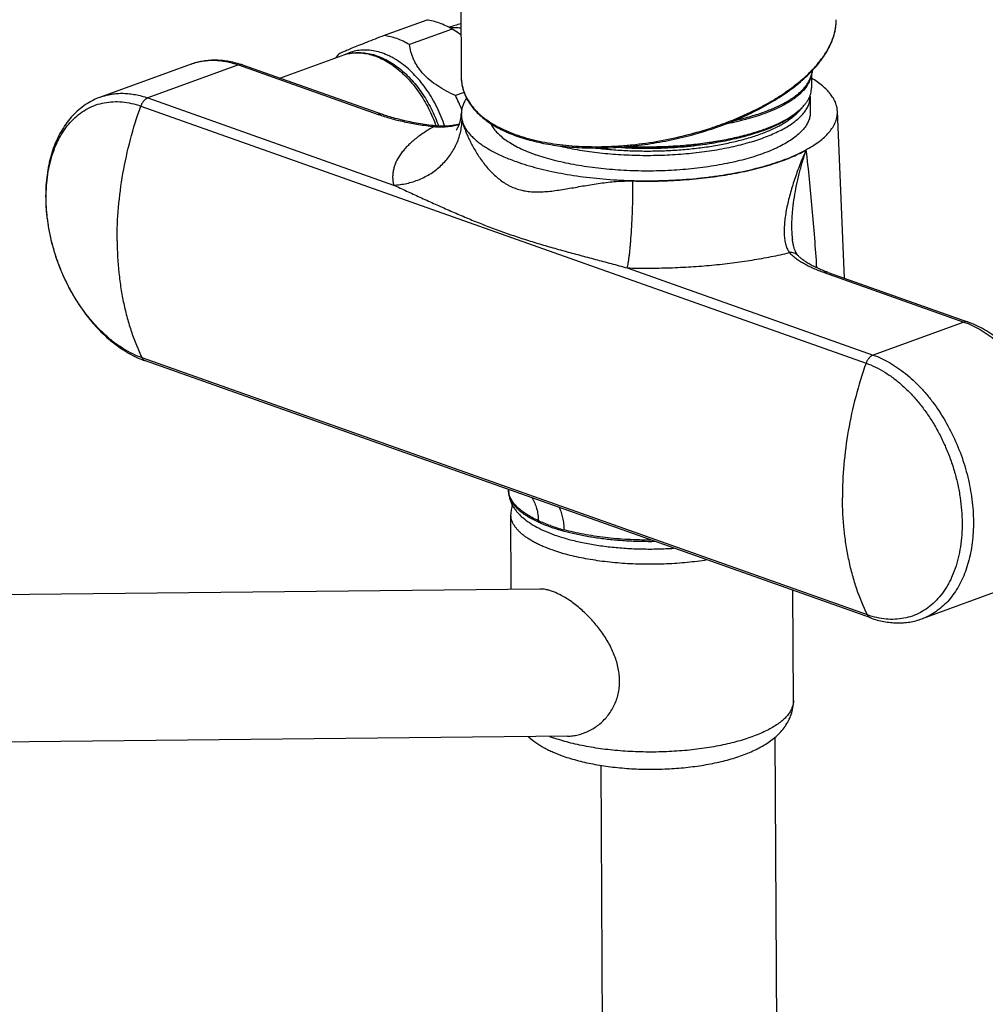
# Model space of a CAD drawing. Header units: millimetres. Extents: x -78 to 822, y -517 to 430.
# Tile 3 of 8: x 72 to 216, y -370 to -223. Entities that reach past the tile are written whole.
import ezdxf

# ---------------------------------------------------------------- set-up
doc = ezdxf.new("R2010")
doc.units = ezdxf.units.MM
doc.header["$LTSCALE"] = 23.1
doc.layers.get('0').update_dxf_attribs({"linetype": 'CONTINUOUS'})

msp = doc.modelspace()

# ---------------------------------------------------------------- linework, layer by layer
at = {"color": 7, "linetype": 'CONTINUOUS'}
for p, q in [((138.01, -211.36), (138.13, -231.49)), ((132.99, -223.1), (126.63, -225.42)), ((136.78, -224.44), (130.42, -226.76)), ((111.08, -231.76), (120.39, -228.37)), ((97.84, -229.66), (84.31, -234.59)), ((105.5, -229.78), (126.33, -237.16)), ((138.13, -231.49), (138.13, -231.49)), ((190.37, -231.27), (190.38, -233.22)), ((138.56, -233.9), (137.27, -234.37)), ((190.19, -234.53), (190.2, -236.86)), ((188.54, -236.58), (188.26, -236.82)), ((195.33, -261.61), (194.25, -236.7)), ((187.54, -255.88), (187.54, -255.88)), ((188.36, -258.21), (188.36, -258.21)), ((192.85, -260.74), (213.68, -268.12)), ((199.22, -312.27), (91.03, -273.94)), ((145.21, -293.46), (145.2, -293.22)), ((145.6, -307.99), (145.54, -296.84)), ((149.86, -307.95), (-32.07, -309.86)), ((187.7, -324.6), (187.6, -308.16)), ((220.4, -307.47), (206.88, -312.39)), ((153.99, -329.91), (-31.84, -331.86)), ((185.68, -456.13), (184.97, -330.05)), ((159.68, -456.28), (159, -334.26))]:
    msp.add_line(p, q, dxfattribs=at)
at = {"color": 9, "linetype": 'CONTINUOUS'}
for p, q in [((194.08, -223.06), (194.08, -223.05)), ((104.92, -229.8), (91.39, -234.72)), ((104.92, -229.8), (125.75, -237.18)), ((91.39, -234.72), (128.06, -247.72)), ((90.34, -235.94), (198.53, -274.27)), ((162.91, -260.07), (199.58, -273.06)), ((192.28, -260.75), (213.11, -268.14)), ((213.11, -268.14), (199.58, -273.06)), ((198.74, -311.82), (90.55, -273.48))]:
    msp.add_line(p, q, dxfattribs=at)
at = {"color": 7, "linetype": 'CONTINUOUS'}
for points in [[(185.86, -234.46), (186.16, -234.26), (186.46, -234.05), (186.77, -233.84), (187.07, -233.62), (187.36, -233.41), (187.65, -233.19), (187.93, -232.97), (188.21, -232.75), (188.48, -232.53), (188.74, -232.31), (189, -232.08), (189.26, -231.86), (189.5, -231.63), (189.75, -231.4), (189.98, -231.17), (190.21, -230.94), (190.44, -230.71), (190.65, -230.48), (190.86, -230.25), (191.07, -230.01), (191.27, -229.78), (191.46, -229.55), (191.65, -229.31), (191.82, -229.07), (192, -228.84), (192.16, -228.6), (192.32, -228.36), (192.47, -228.13), (192.62, -227.89), (192.76, -227.65), (192.89, -227.41), (193.02, -227.18), (193.13, -226.94), (193.24, -226.7), (193.35, -226.47), (193.45, -226.23), (193.54, -225.99), (193.62, -225.76), (193.7, -225.52), (193.77, -225.29), (193.83, -225.06), (193.88, -224.82), (193.93, -224.59), (193.98, -224.36), (194.01, -224.13), (194.04, -223.9), (194.06, -223.67), (194.07, -223.45), (194.08, -223.22), (194.08, -223.05)], [(138.13, -231.49), (138.13, -231.67), (138.14, -231.89), (138.16, -232.11), (138.18, -232.33), (138.21, -232.55), (138.25, -232.77), (138.29, -232.98), (138.34, -233.2), (138.4, -233.41), (138.46, -233.62), (138.53, -233.83), (138.61, -234.04), (138.69, -234.24), (138.78, -234.45), (138.88, -234.65), (138.98, -234.85), (139.09, -235.05), (139.21, -235.25), (139.33, -235.44), (139.46, -235.64), (139.6, -235.83), (139.74, -236.02), (139.89, -236.2), (140.04, -236.39), (140.2, -236.57), (140.37, -236.75), (140.54, -236.93), (140.72, -237.11), (140.91, -237.28), (141.1, -237.45), (141.3, -237.62), (141.5, -237.79), (141.71, -237.95), (141.93, -238.11), (142.15, -238.27), (142.38, -238.42), (142.61, -238.58), (142.85, -238.73), (143.09, -238.87), (143.34, -239.02), (143.6, -239.16), (143.86, -239.3), (144.12, -239.43), (144.39, -239.57), (144.67, -239.7), (144.95, -239.82), (145.24, -239.95), (145.53, -240.07), (145.82, -240.18), (146.12, -240.3), (146.43, -240.41), (146.74, -240.52), (147.05, -240.62), (147.37, -240.72), (147.7, -240.82), (148.02, -240.91), (148.36, -241.01), (148.69, -241.09), (149.03, -241.18), (149.38, -241.26), (149.73, -241.34), (150.08, -241.41), (150.43, -241.49), (150.79, -241.55), (151.16, -241.62), (151.52, -241.68), (151.9, -241.74), (152.27, -241.79), (152.65, -241.84), (153.03, -241.89), (153.41, -241.93), (153.8, -241.97), (154.19, -242.01), (154.58, -242.04), (154.98, -242.07), (155.38, -242.1), (155.78, -242.12), (156.18, -242.14), (156.59, -242.16), (157, -242.17), (157.41, -242.18), (157.82, -242.18), (158.24, -242.19), (158.65, -242.18), (159.07, -242.18), (159.49, -242.17), (159.92, -242.16), (160.34, -242.14), (160.77, -242.12), (161.2, -242.1), (161.62, -242.07), (162.05, -242.04), (162.49, -242), (162.92, -241.97), (163.35, -241.92), (163.79, -241.88), (164.22, -241.83), (164.66, -241.78), (165.09, -241.72), (165.53, -241.66), (165.97, -241.6), (166.4, -241.53), (166.84, -241.46), (167.28, -241.39), (167.72, -241.31), (168.15, -241.23), (168.59, -241.15), (169.03, -241.06), (169.46, -240.97), (169.9, -240.88), (170.33, -240.78), (170.77, -240.68), (171.2, -240.58), (171.63, -240.47), (172.06, -240.36), (172.49, -240.25), (172.92, -240.13), (173.35, -240.01), (173.77, -239.88), (174.19, -239.76), (174.61, -239.63), (175.03, -239.5), (175.45, -239.36), (175.87, -239.22), (176.28, -239.08), (176.69, -238.93), (177.1, -238.79), (177.5, -238.63), (177.91, -238.48), (178.3, -238.32), (178.7, -238.16), (179.1, -238), (179.49, -237.84), (179.87, -237.67), (180.26, -237.5), (180.64, -237.33), (181.02, -237.15), (181.39, -236.97), (181.76, -236.79), (182.13, -236.61), (182.49, -236.43), (182.85, -236.24), (183.2, -236.05), (183.55, -235.86), (183.89, -235.66), (184.23, -235.47), (184.57, -235.27), (184.9, -235.07), (185.23, -234.86), (185.55, -234.66), (185.86, -234.46)], [(134.28, -238.89), (133.97, -238.85), (133.64, -238.81), (133.32, -238.77), (133, -238.73), (132.68, -238.68), (132.37, -238.63), (132.05, -238.58), (131.74, -238.53), (131.44, -238.47), (131.13, -238.42), (130.83, -238.36), (130.53, -238.3), (130.24, -238.24), (129.95, -238.18), (129.66, -238.11), (129.38, -238.05), (129.1, -237.98), (128.83, -237.91), (128.56, -237.84), (128.29, -237.77), (128.03, -237.7), (127.77, -237.63), (127.51, -237.55), (127.26, -237.47), (127.02, -237.4), (126.78, -237.32), (126.54, -237.24), (126.33, -237.16)], [(137.86, -238.63), (137.65, -238.68), (137.44, -238.72), (137.23, -238.77), (137.02, -238.8), (136.82, -238.84), (136.61, -238.87), (136.41, -238.89), (136.21, -238.91), (136.01, -238.93), (135.81, -238.94), (135.61, -238.95), (135.41, -238.95), (135.22, -238.95), (135.03, -238.95), (134.83, -238.94), (134.64, -238.93), (134.45, -238.91), (134.28, -238.89)], [(188.36, -258.21), (188.34, -258.18), (188.31, -258.15), (188.28, -258.11), (188.25, -258.08), (188.22, -258.03), (188.19, -257.99), (188.16, -257.94), (188.13, -257.89), (188.1, -257.84), (188.07, -257.78), (188.04, -257.72), (188.01, -257.65), (187.98, -257.58), (187.95, -257.51), (187.91, -257.43), (187.88, -257.35), (187.85, -257.27), (187.82, -257.18), (187.79, -257.08), (187.77, -256.99), (187.74, -256.88), (187.71, -256.78), (187.68, -256.66), (187.66, -256.55), (187.63, -256.43), (187.61, -256.3), (187.59, -256.17), (187.57, -256.03), (187.54, -255.88)], [(192.85, -260.74), (192.65, -260.66), (192.43, -260.58), (192.22, -260.5), (192.01, -260.42), (191.8, -260.34), (191.61, -260.25), (191.41, -260.17), (191.22, -260.08), (191.04, -260), (190.86, -259.91), (190.69, -259.82), (190.52, -259.74), (190.35, -259.65), (190.19, -259.56), (190.04, -259.48), (189.89, -259.39), (189.75, -259.3), (189.61, -259.21), (189.48, -259.13), (189.35, -259.04), (189.23, -258.95), (189.11, -258.87), (189, -258.78), (188.89, -258.7), (188.79, -258.61), (188.69, -258.53), (188.6, -258.45), (188.51, -258.36), (188.43, -258.28), (188.36, -258.21)]]:
    msp.add_lwpolyline(points, dxfattribs=at)
at = {"color": 9, "linetype": 'CONTINUOUS'}
for centre, radius, start, end in [((186.92, -223.09), 7.16, 358.7411, 0.2922), ((186.78, -223.09), 7.3, 356.3637, 358.3042), ((186.87, -223.09), 7.21, 358.3086, 358.7418), ((134.26, -239.04), 0.153, 83.3719, 84.6797), ((147.98, -293.1), 2.78, 182.4742, 187.32), ((161.13, -271.07), 29.08, 250.5388, 254.7346), ((159.8, -307.67), 23.82, 249.1459, 250.4924)]:
    msp.add_arc(centre, radius, start, end, dxfattribs=at)
at = {"color": 7, "linetype": 'CONTINUOUS'}
for centre, radius, start, end in [((148.96, -262.49), 40.33, 105.6443, 108.2688), ((126.98, -233.91), 9.15, 141.353, 145.344), ((166.13, -223.37), 25.5, 340.9618, 343.6803), ((115.93, -245.41), 24.03, 21.9083, 27.3635), ((186.65, -234.55), 3.54, 0.322, 3.2223), ((141.78, -237.13), 3.62, 178.178, 179.0557), ((182.37, -229.5), 9.39, 308.807, 311.0308), ((140.74, -293.41), 4.47, 2.4641, 3.673)]:
    msp.add_arc(centre, radius, start, end, dxfattribs=at)
for points, knots in [([(136.78, -224.44), (136.47, -224.26), (135.85, -223.94), (134.9, -223.55), (133.95, -223.26), (133.31, -223.14), (132.99, -223.1)], [0, 0, 0, 0, 0.263436, 0.517531, 0.762781, 1, 1, 1, 1]), ([(138.09, -225.33), (137.99, -225.25), (137.56, -224.94), (137.12, -224.65), (136.78, -224.44)], [0, 0, 0, 0, 0.249022, 1, 1, 1, 1]), ([(126.63, -225.42), (126.18, -225.59), (125.31, -225.93), (124.04, -226.43), (122.89, -226.89), (121.89, -227.29), (121.18, -227.59), (120.71, -227.78), (120.45, -227.9), (120.24, -228), (120.07, -228.08), (119.94, -228.14), (119.87, -228.18), (119.84, -228.2)], [0, 0, 0, 0, 0.195883, 0.383191, 0.555598, 0.704814, 0.823659, 0.870782, 0.909977, 0.941794, 0.96692, 0.986084, 1, 1, 1, 1]), ([(130.42, -226.76), (130.11, -226.58), (129.49, -226.26), (128.54, -225.87), (127.59, -225.58), (126.95, -225.46), (126.63, -225.42)], [0, 0, 0, 0, 0.263436, 0.517531, 0.762781, 1, 1, 1, 1]), ([(135.68, -238.95), (135.36, -237.98), (134.79, -236.58), (133.84, -234.81), (133.05, -233.57), (132.19, -232.41), (131.26, -231.35), (130.29, -230.4), (129.27, -229.57), (128.39, -228.99), (127.67, -228.59), (126.96, -228.25), (126.07, -227.91), (125, -227.65), (123.94, -227.55), (122.9, -227.6), (121.91, -227.8), (121.28, -228.04), (120.98, -228.18)], [0, 0, 0, 0, 0.149188, 0.222978, 0.295608, 0.366671, 0.435801, 0.502689, 0.5671, 0.628885, 0.658784, 0.688019, 0.744531, 0.798648, 0.850717, 0.901219, 0.950754, 1, 1, 1, 1]), ([(137.27, -234.37), (136.81, -234.16), (135.91, -233.72), (134.63, -232.96), (133.44, -232.1), (132.58, -231.28), (131.99, -230.57), (131.61, -230.03), (131.29, -229.49), (131.02, -228.94), (130.8, -228.39), (130.58, -227.67), (130.47, -227.12), (130.42, -226.76)], [0, 0, 0, 0, 0.13999, 0.279541, 0.416818, 0.549031, 0.612391, 0.673586, 0.732568, 0.789431, 0.844367, 0.897617, 1, 1, 1, 1]), ([(97.84, -229.66), (98.14, -229.56), (98.74, -229.37), (99.68, -229.17), (100.63, -229.06), (101.59, -229.03), (102.57, -229.09), (103.55, -229.24), (104.53, -229.47), (105.17, -229.67), (105.5, -229.78)], [0, 0, 0, 0, 0.12131, 0.242982, 0.365378, 0.488849, 0.613738, 0.740366, 0.869033, 1, 1, 1, 1]), ([(120.39, -228.37), (120.71, -228.25), (121.37, -228.07), (122.4, -227.94), (123.45, -227.95), (124.52, -228.11), (125.58, -228.42), (126.63, -228.85), (127.66, -229.42), (128.67, -230.1), (129.64, -230.91), (130.56, -231.81), (131.44, -232.82), (132.25, -233.91), (133, -235.07), (133.9, -236.73), (134.45, -238.04), (134.76, -238.93)], [0, 0, 0, 0, 0.051927, 0.104276, 0.157453, 0.211838, 0.267757, 0.32547, 0.385155, 0.446901, 0.51071, 0.576499, 0.64411, 0.713322, 0.783858, 0.855399, 1, 1, 1, 1]), ([(194.25, -236.7), (194.24, -236.49), (194.18, -236.04), (193.98, -235.39), (193.65, -234.75), (193.21, -234.11), (192.66, -233.49), (192, -232.89), (191.23, -232.31), (190.67, -231.94), (190.38, -231.76)], [0, 0, 0, 0, 0.100407, 0.204112, 0.313536, 0.430658, 0.556982, 0.693571, 0.841116, 1, 1, 1, 1]), ([(188.54, -236.58), (188.69, -236.45), (188.97, -236.19), (189.34, -235.78), (189.66, -235.36), (189.93, -234.94), (190.13, -234.52), (190.28, -234.09), (190.37, -233.65), (190.38, -233.36), (190.38, -233.22)], [0, 0, 0, 0, 0.149169, 0.289678, 0.422135, 0.547354, 0.666372, 0.780461, 0.891114, 1, 1, 1, 1]), ([(84.31, -234.59), (83.93, -234.73), (83.17, -235.06), (82.09, -235.7), (81.09, -236.46), (80.17, -237.35), (79.34, -238.35), (78.59, -239.45), (77.95, -240.65), (77.39, -241.94), (76.94, -243.3), (76.59, -244.73), (76.34, -246.23), (76.13, -248.3), (76.14, -251), (76.54, -254.28), (77.33, -257.56), (78.48, -260.76), (79.97, -263.79), (81.47, -266.13), (82.8, -267.85), (84.18, -269.42), (85.68, -270.82), (87.28, -272.02), (88.5, -272.79), (89.75, -273.43), (90.6, -273.78), (91.03, -273.94)], [0, 0, 0, 0, 0.025591, 0.051313, 0.077293, 0.103656, 0.130518, 0.15798, 0.186127, 0.215025, 0.244715, 0.275213, 0.306513, 0.338587, 0.404806, 0.473307, 0.543275, 0.613768, 0.683799, 0.75242, 0.785952, 0.818838, 0.88237, 0.912971, 0.942763, 0.97176, 1, 1, 1, 1]), ([(138.94, -234.76), (138.82, -234.94), (138.6, -235.3), (138.36, -235.87), (138.2, -236.44), (138.16, -236.83), (138.15, -237.02)], [0, 0, 0, 0, 0.267659, 0.520882, 0.7635, 1, 1, 1, 1]), ([(137.39, -239.53), (137.39, -239.53), (137.39, -239.53), (137.39, -239.52), (137.4, -239.52), (137.41, -239.5), (137.42, -239.49), (137.45, -239.45), (137.49, -239.39), (137.55, -239.3), (137.61, -239.19), (137.68, -239.06), (137.75, -238.91), (137.83, -238.73), (137.9, -238.53), (137.96, -238.32), (138.02, -238.09), (138.07, -237.85), (138.13, -237.51), (138.15, -237.25), (138.15, -237.07)], [0, 0, 0, 0, 0.001143, 0.002557, 0.00652, 0.013022, 0.022042, 0.033557, 0.063945, 0.103869, 0.152914, 0.210574, 0.276255, 0.349288, 0.428942, 0.514438, 0.604952, 0.699643, 0.797665, 1, 1, 1, 1]), ([(138.15, -237.07), (138.15, -237.24), (138.17, -237.58), (138.26, -238.08), (138.43, -238.57), (138.66, -239.07), (138.96, -239.55), (139.33, -240.03), (139.76, -240.5), (140.26, -240.97), (140.82, -241.42), (141.44, -241.86), (142.13, -242.29), (142.87, -242.71), (143.67, -243.11), (144.83, -243.64), (145.74, -244), (146.37, -244.22)], [0, 0, 0, 0, 0.043288, 0.087171, 0.132321, 0.179348, 0.228773, 0.281026, 0.336443, 0.395279, 0.457717, 0.523878, 0.593829, 0.667593, 0.745156, 0.82647, 1, 1, 1, 1]), ([(146.37, -244.22), (146.87, -244.4), (147.92, -244.74), (149.54, -245.2), (151.25, -245.61), (153.05, -245.97), (154.92, -246.29), (156.85, -246.55), (158.83, -246.76), (161.54, -246.98), (164.97, -247.11), (169.1, -247.04), (172.51, -246.81), (175.18, -246.51), (177.12, -246.24), (179.01, -245.91), (180.82, -245.54), (182.55, -245.12), (184.19, -244.66), (185.73, -244.15), (187.17, -243.61), (188.49, -243.03), (189.69, -242.41), (190.76, -241.77), (191.7, -241.1), (192.5, -240.41), (193.16, -239.69), (193.67, -238.96), (193.97, -238.33), (194.13, -237.83), (194.21, -237.45), (194.26, -237.08), (194.26, -236.83), (194.25, -236.7)], [0, 0, 0, 0, 0.030863, 0.06334, 0.097304, 0.132616, 0.169123, 0.206662, 0.245062, 0.284143, 0.363604, 0.443542, 0.522431, 0.561017, 0.598786, 0.635564, 0.671188, 0.7055, 0.738357, 0.769632, 0.79921, 0.827002, 0.852938, 0.876982, 0.899132, 0.919436, 0.937999, 0.955007, 0.970735, 0.978242, 0.98558, 0.992811, 1, 1, 1, 1]), ([(190.2, -236.86), (190.21, -236.97), (190.2, -237.18), (190.15, -237.5), (190.07, -237.82), (189.91, -238.25), (189.64, -238.78), (189.18, -239.4), (188.6, -240.01), (187.9, -240.59), (187.09, -241.16), (186.16, -241.7), (185.13, -242.22), (183.99, -242.71), (182.76, -243.17), (181.43, -243.6), (180.03, -243.99), (178.55, -244.34), (177, -244.65), (175.4, -244.92), (173.74, -245.15), (171.47, -245.4), (168.56, -245.6), (165.05, -245.65), (161.56, -245.51), (158.71, -245.24), (156.5, -244.94), (154.91, -244.67), (153.39, -244.36), (151.93, -244.01), (150.55, -243.62), (149.66, -243.33), (149.24, -243.18)], [0, 0, 0, 0, 0.007174, 0.014414, 0.021781, 0.029337, 0.045206, 0.062396, 0.081164, 0.101676, 0.12403, 0.148263, 0.174369, 0.202307, 0.232006, 0.263374, 0.296298, 0.330649, 0.366285, 0.40305, 0.440782, 0.479309, 0.558022, 0.637723, 0.71691, 0.794092, 0.831487, 0.867854, 0.903032, 0.936872, 0.969236, 1, 1, 1, 1]), ([(183.09, -239.63), (183.62, -239.43), (184.39, -239.12), (185.37, -238.67), (186.05, -238.32), (186.67, -237.96), (187.25, -237.6), (187.78, -237.22), (188.11, -236.95), (188.26, -236.82)], [0, 0, 0, 0, 0.286388, 0.420718, 0.548944, 0.670986, 0.786811, 0.896449, 1, 1, 1, 1]), ([(183.3, -239.42), (183.8, -239.24), (184.75, -238.86), (186.08, -238.23), (187.24, -237.56), (187.94, -237.07), (188.26, -236.81)], [0, 0, 0, 0, 0.283191, 0.544661, 0.783647, 1, 1, 1, 1]), ([(142.53, -238.52), (142.63, -238.75), (142.9, -239.21), (143.43, -239.85), (144.09, -240.47), (144.88, -241.07), (145.8, -241.65), (146.84, -242.2), (147.99, -242.71), (148.81, -243.03), (149.24, -243.18)], [0, 0, 0, 0, 0.090296, 0.188812, 0.296977, 0.415671, 0.545337, 0.686083, 0.837757, 1, 1, 1, 1]), ([(183.09, -239.63), (182.73, -239.75), (182, -240), (180.87, -240.35), (179.69, -240.66), (178.02, -241.05), (175.82, -241.47), (173.08, -241.85), (170.23, -242.1), (167.32, -242.23), (164.4, -242.23), (162.45, -242.14), (161.48, -242.08)], [0, 0, 0, 0, 0.051694, 0.105653, 0.161734, 0.219783, 0.341087, 0.468103, 0.599222, 0.732747, 0.866927, 1, 1, 1, 1]), ([(183.3, -239.42), (182.61, -239.67), (181.16, -240.14), (178.86, -240.72), (176.41, -241.21), (173.81, -241.59), (171.11, -241.86), (168.35, -242.02), (165.56, -242.07), (163.69, -242.02), (162.76, -241.98)], [0, 0, 0, 0, 0.105772, 0.219636, 0.340452, 0.466923, 0.597635, 0.73109, 0.865736, 1, 1, 1, 1]), ([(220.4, -307.47), (220.79, -307.32), (221.55, -306.99), (222.63, -306.36), (223.63, -305.59), (224.55, -304.71), (225.38, -303.71), (226.12, -302.6), (226.77, -301.4), (227.32, -300.12), (227.78, -298.75), (228.13, -297.32), (228.38, -295.83), (228.58, -293.75), (228.58, -291.06), (228.17, -287.78), (227.39, -284.5), (226.23, -281.3), (224.75, -278.27), (223.25, -275.93), (221.92, -274.2), (220.54, -272.63), (219.04, -271.23), (217.43, -270.04), (216.21, -269.27), (214.97, -268.62), (214.11, -268.27), (213.68, -268.12)], [0, 0, 0, 0, 0.025591, 0.051313, 0.077293, 0.103656, 0.130518, 0.15798, 0.186127, 0.215025, 0.244715, 0.275213, 0.306513, 0.338587, 0.404806, 0.473307, 0.543275, 0.613768, 0.683799, 0.75242, 0.785952, 0.818838, 0.88237, 0.912971, 0.942763, 0.97176, 1, 1, 1, 1]), ([(145.21, -293.46), (145.22, -293.64), (145.26, -294.01), (145.39, -294.55), (145.58, -295.08), (145.83, -295.58), (146.14, -296.05), (146.49, -296.5), (146.88, -296.92), (147.47, -297.46), (148.31, -298.09), (149.46, -298.77), (150.73, -299.38), (151.65, -299.73), (152.12, -299.9)], [0, 0, 0, 0, 0.055592, 0.111142, 0.166693, 0.222385, 0.278454, 0.335202, 0.392963, 0.452067, 0.575419, 0.707223, 0.848603, 1, 1, 1, 1]), ([(145.76, -295.42), (145.69, -295.65), (145.58, -296.12), (145.54, -296.6), (145.54, -296.84)], [0, 0, 0, 0, 0.499435, 1, 1, 1, 1]), ([(152.12, -299.9), (152.73, -300.11), (154, -300.51), (156, -300.99), (158.13, -301.39), (160.38, -301.69), (162.7, -301.89), (165.08, -301.99), (167.47, -301.99), (169.07, -301.92), (169.87, -301.87)], [0, 0, 0, 0, 0.107491, 0.222256, 0.343413, 0.469823, 0.600167, 0.732996, 0.86679, 1, 1, 1, 1]), ([(151.73, -308.3), (151.56, -308.24), (151.24, -308.14), (150.62, -307.99), (150.15, -307.94), (149.86, -307.95)], [0, 0, 0, 0, 0.275423, 0.533678, 1, 1, 1, 1]), ([(153.99, -329.91), (154.25, -329.9), (154.8, -329.86), (155.6, -329.71), (156.4, -329.46), (157.46, -329.01), (158.7, -328.22), (159.77, -327.17), (160.49, -326.19), (160.94, -325.38), (161.31, -324.52), (161.57, -323.62), (161.73, -322.68), (161.79, -321.72), (161.73, -320.76), (161.54, -319.46), (161.16, -318.19), (160.63, -316.97), (160.17, -316.07), (159.65, -315.19), (159.07, -314.34), (158.45, -313.52), (157.79, -312.74), (157.09, -311.99), (156.35, -311.28), (155.6, -310.62), (154.82, -310.01), (154.04, -309.47), (153.26, -309), (152.49, -308.6), (151.98, -308.39), (151.73, -308.3)], [0, 0, 0, 0, 0.026723, 0.053962, 0.081742, 0.110059, 0.168104, 0.22783, 0.258251, 0.288965, 0.319951, 0.351199, 0.382713, 0.414508, 0.446598, 0.478998, 0.544696, 0.578041, 0.611672, 0.645553, 0.679636, 0.71385, 0.748101, 0.782265, 0.81618, 0.849639, 0.882389, 0.914128, 0.944526, 0.973247, 1, 1, 1, 1]), ([(199.22, -312.27), (199.54, -312.39), (200.19, -312.59), (201.17, -312.82), (202.15, -312.96), (203.12, -313.02), (204.09, -313), (205.04, -312.89), (205.97, -312.69), (206.58, -312.5), (206.88, -312.39)], [0, 0, 0, 0, 0.130967, 0.259634, 0.386262, 0.511151, 0.634622, 0.757018, 0.87869, 1, 1, 1, 1]), ([(153.34, -332.87), (153.71, -333), (154.46, -333.24), (155.63, -333.57), (156.85, -333.86), (158.11, -334.11), (159.42, -334.33), (161.22, -334.57), (163.54, -334.77), (166.36, -334.85), (169.19, -334.78), (171.97, -334.55), (174.22, -334.24), (175.95, -333.9), (177.19, -333.62), (178.39, -333.3), (179.52, -332.94), (180.61, -332.55), (181.63, -332.12), (182.6, -331.65), (183.5, -331.13), (184.34, -330.56), (185.12, -329.94), (185.83, -329.24), (186.46, -328.46), (186.99, -327.6), (187.39, -326.65), (187.64, -325.65), (187.7, -324.95), (187.7, -324.6)], [0, 0, 0, 0, 0.029936, 0.060944, 0.092993, 0.126019, 0.159933, 0.194625, 0.265816, 0.338447, 0.411257, 0.482971, 0.552396, 0.585928, 0.61853, 0.650123, 0.680657, 0.710118, 0.738529, 0.765965, 0.792553, 0.818475, 0.84397, 0.869305, 0.894748, 0.920506, 0.946678, 0.973228, 1, 1, 1, 1]), ([(148.16, -329.97), (148.51, -330.29), (149.26, -330.88), (150.29, -331.51), (151.17, -331.97), (152.11, -332.4), (152.84, -332.69), (153.34, -332.87)], [0, 0, 0, 0, 0.236938, 0.480122, 0.605408, 0.733655, 1, 1, 1, 1])]:
    msp.add_open_spline(points, degree=3, knots=knots, dxfattribs=at)
at = {"color": 9, "linetype": 'CONTINUOUS'}
for points, knots in [([(138.09, -224.33), (137.82, -224.29), (137.29, -224.24), (136.76, -224.26), (136.51, -224.29)], [0, 0, 0, 0, 0.506515, 1, 1, 1, 1]), ([(185.9, -234.29), (186.5, -233.89), (187.65, -233.09), (189.23, -231.8), (190.6, -230.47), (191.77, -229.11), (192.71, -227.73), (193.42, -226.34), (193.82, -225.16), (194, -224.23), (194.05, -223.78), (194.07, -223.55)], [0, 0, 0, 0, 0.154596, 0.300652, 0.437828, 0.566031, 0.685485, 0.796803, 0.90107, 0.95109, 1, 1, 1, 1]), ([(120.39, -228.37), (120.69, -228.26), (121.3, -228.09), (122.26, -227.97), (123.25, -227.99), (124.25, -228.14), (125.27, -228.44), (126.29, -228.86), (127.29, -229.42), (128.28, -230.09), (129.23, -230.88), (130.15, -231.78), (131.02, -232.78), (131.84, -233.87), (132.59, -235.04), (133.51, -236.69), (134.07, -238), (134.39, -238.9)], [0, 0, 0, 0, 0.049118, 0.098853, 0.149777, 0.202378, 0.257037, 0.31402, 0.373474, 0.43544, 0.499861, 0.566595, 0.635429, 0.70609, 0.778257, 0.851571, 1, 1, 1, 1]), ([(97.84, -229.66), (98.11, -229.56), (98.66, -229.39), (99.51, -229.21), (100.38, -229.11), (101.27, -229.09), (102.17, -229.15), (103.4, -229.33), (104.32, -229.59), (104.92, -229.8)], [0, 0, 0, 0, 0.119256, 0.239111, 0.360144, 0.482902, 0.607882, 0.735521, 1, 1, 1, 1]), ([(105.5, -229.78), (105.45, -229.77), (105.36, -229.74), (105.21, -229.73), (105.07, -229.75), (104.97, -229.78), (104.92, -229.8)], [0, 0, 0, 0, 0.2391, 0.482866, 0.735428, 1, 1, 1, 1]), ([(138.13, -231.49), (138.13, -231.83), (138.18, -232.51), (138.42, -233.52), (138.81, -234.49), (139.34, -235.43), (140.03, -236.31), (140.71, -237), (141.32, -237.53), (142, -238.05), (142.93, -238.66), (144.15, -239.32), (145.5, -239.91), (146.96, -240.44), (148.53, -240.89), (150.19, -241.27), (151.94, -241.57), (153.76, -241.79), (155.65, -241.94), (157.59, -242), (159.58, -241.98), (161.6, -241.89), (164.33, -241.65), (167.74, -241.17), (171.78, -240.29), (175.06, -239.34), (177.59, -238.44), (179.41, -237.71), (181.16, -236.93), (182.83, -236.1), (184.41, -235.23), (185.42, -234.6), (185.9, -234.29)], [0, 0, 0, 0, 0.019034, 0.038009, 0.05725, 0.077062, 0.097721, 0.119454, 0.130785, 0.142446, 0.166803, 0.192611, 0.219902, 0.248673, 0.278886, 0.310478, 0.343364, 0.377438, 0.412579, 0.448655, 0.485523, 0.523035, 0.561035, 0.63786, 0.714757, 0.790506, 0.827593, 0.863971, 0.899513, 0.934102, 0.967629, 1, 1, 1, 1]), ([(178.89, -238.09), (179.63, -237.92), (180.73, -237.64), (182.15, -237.21), (183.14, -236.88), (184.08, -236.52), (184.97, -236.15), (185.79, -235.76), (186.56, -235.36), (187.26, -234.94), (187.9, -234.5), (188.47, -234.06), (188.97, -233.6), (189.4, -233.14), (189.75, -232.67), (190.03, -232.19), (190.18, -231.85), (190.23, -231.69)], [0, 0, 0, 0, 0.170583, 0.251622, 0.329581, 0.404304, 0.475657, 0.543531, 0.607849, 0.668564, 0.725674, 0.779224, 0.829318, 0.876132, 0.919926, 0.961059, 1, 1, 1, 1]), ([(190.33, -231.4), (190.31, -231.54), (190.25, -231.8), (190.11, -232.2), (189.92, -232.59), (189.59, -233.12), (189.17, -233.63), (188.68, -234.12), (188.25, -234.48), (187.78, -234.84), (187.26, -235.19), (186.69, -235.53), (185.87, -235.99), (184.74, -236.53), (183.78, -236.9), (183.28, -237.09)], [0, 0, 0, 0, 0.042904, 0.0871, 0.133073, 0.181238, 0.28537, 0.341917, 0.40165, 0.464681, 0.531078, 0.600873, 0.67407, 0.830519, 1, 1, 1, 1]), ([(84.31, -234.59), (84.58, -234.49), (85.13, -234.32), (85.98, -234.14), (86.85, -234.04), (87.74, -234.02), (88.64, -234.08), (89.88, -234.26), (90.79, -234.51), (91.39, -234.72)], [0, 0, 0, 0, 0.119256, 0.239111, 0.360144, 0.482902, 0.607882, 0.735521, 1, 1, 1, 1]), ([(91.39, -234.72), (91.28, -234.77), (91.11, -234.86), (90.92, -235.02), (90.72, -235.22), (90.51, -235.52), (90.39, -235.79), (90.34, -235.94)], [0, 0, 0, 0, 0.219176, 0.338288, 0.463104, 0.726189, 1, 1, 1, 1]), ([(152.61, -241.84), (153.06, -241.95), (154, -242.16), (155.93, -242.53), (158.46, -242.89), (161.59, -243.17), (164.81, -243.3), (168.05, -243.28), (171.26, -243.09), (173.88, -242.81), (175.91, -242.51), (177.38, -242.24), (178.79, -241.95), (180.15, -241.62), (181.44, -241.26), (182.66, -240.86), (183.81, -240.44), (184.87, -240), (185.85, -239.52), (186.74, -239.03), (187.54, -238.52), (188.23, -237.98), (188.83, -237.43), (189.32, -236.87), (189.71, -236.3), (189.99, -235.72), (190.13, -235.22), (190.18, -234.82), (190.19, -234.63), (190.19, -234.53)], [0, 0, 0, 0, 0.034531, 0.070242, 0.144665, 0.222142, 0.301454, 0.381333, 0.460497, 0.537681, 0.575154, 0.611683, 0.647132, 0.681372, 0.714282, 0.745753, 0.775688, 0.804007, 0.830646, 0.855562, 0.87874, 0.900194, 0.919982, 0.938208, 0.95504, 0.970721, 0.985571, 0.992813, 1, 1, 1, 1]), ([(90.55, -273.48), (90.08, -273.31), (89.12, -272.91), (87.74, -272.14), (86.38, -271.21), (85.07, -270.12), (83.8, -268.89), (82.6, -267.52), (81.48, -266.02), (80.44, -264.42), (79.49, -262.72), (78.66, -260.95), (77.93, -259.12), (77.33, -257.24), (76.85, -255.34), (76.5, -253.44), (76.28, -251.55), (76.2, -249.68), (76.26, -247.87), (76.45, -246.12), (76.77, -244.45), (77.23, -242.88), (77.73, -241.65), (78.18, -240.73), (78.67, -239.88), (79.35, -238.9), (80.28, -237.86), (81.31, -236.98), (82.44, -236.27), (83.64, -235.74), (84.9, -235.4), (86.22, -235.25), (87.58, -235.28), (88.97, -235.51), (89.88, -235.77), (90.34, -235.94)], [0, 0, 0, 0, 0.028563, 0.058354, 0.089393, 0.121651, 0.155058, 0.18951, 0.224872, 0.260987, 0.297679, 0.334757, 0.372025, 0.409278, 0.446315, 0.482937, 0.518958, 0.554202, 0.588516, 0.621768, 0.65386, 0.684726, 0.714344, 0.728696, 0.742751, 0.770005, 0.796254, 0.82169, 0.846558, 0.871143, 0.895749, 0.92068, 0.946216, 0.972594, 1, 1, 1, 1]), ([(86.82, -256.03), (86.81, -254.37), (86.95, -251.01), (87.62, -245.96), (88.73, -240.9), (89.76, -237.58), (90.34, -235.94)], [0, 0, 0, 0, 0.242494, 0.49134, 0.744557, 1, 1, 1, 1]), ([(158.28, -242.19), (159.06, -242.28), (160.63, -242.44), (163.02, -242.59), (165.44, -242.65), (167.87, -242.62), (170.28, -242.51), (172.64, -242.3), (174.94, -242.01), (177.14, -241.63), (179.23, -241.17), (181.18, -240.65), (182.7, -240.14), (183.82, -239.7), (184.6, -239.36), (185.33, -239.01), (186.02, -238.64), (186.64, -238.26), (187.21, -237.87), (187.73, -237.47), (188.19, -237.07), (188.59, -236.65), (188.82, -236.36), (188.93, -236.21)], [0, 0, 0, 0, 0.072942, 0.147513, 0.223021, 0.298763, 0.374029, 0.448119, 0.520349, 0.590065, 0.656654, 0.719555, 0.778278, 0.805947, 0.832428, 0.85769, 0.881708, 0.90447, 0.925975, 0.946238, 0.965291, 0.983186, 1, 1, 1, 1]), ([(126.33, -237.16), (126.28, -237.15), (126.19, -237.12), (126.04, -237.12), (125.89, -237.13), (125.8, -237.16), (125.75, -237.18)], [0, 0, 0, 0, 0.2391, 0.482866, 0.735428, 1, 1, 1, 1]), ([(125.75, -237.18), (126.05, -237.28), (126.66, -237.49), (127.94, -237.87), (129.65, -238.29), (131.82, -238.7), (133.31, -238.9), (134.08, -238.99)], [0, 0, 0, 0, 0.110944, 0.226489, 0.470307, 0.729063, 1, 1, 1, 1]), ([(138.15, -237.07), (138.15, -237.24), (138.16, -237.57), (138.22, -237.9), (138.26, -238.07)], [0, 0, 0, 0, 0.497044, 1, 1, 1, 1]), ([(183.28, -237.09), (182.84, -237.25), (181.92, -237.56), (180.5, -237.97), (178.99, -238.34), (177.95, -238.56), (177.42, -238.66)], [0, 0, 0, 0, 0.232609, 0.477488, 0.733651, 1, 1, 1, 1]), ([(134.08, -238.99), (133.53, -239.3), (132.73, -239.78), (131.75, -240.48), (131.08, -241), (130.48, -241.53), (129.94, -242.07), (129.46, -242.62), (128.92, -243.34), (128.48, -244.09), (128.18, -244.86), (128.02, -245.43), (127.93, -246.01), (127.9, -246.58), (127.94, -247.15), (128.01, -247.53), (128.06, -247.72)], [0, 0, 0, 0, 0.166306, 0.243949, 0.317957, 0.38841, 0.455427, 0.519171, 0.579856, 0.693075, 0.746451, 0.798222, 0.848901, 0.89904, 0.949216, 1, 1, 1, 1]), ([(128.06, -247.72), (128.38, -247.71), (129.04, -247.65), (130.02, -247.48), (130.97, -247.23), (131.9, -246.89), (132.79, -246.47), (133.64, -245.98), (134.44, -245.41), (135.18, -244.77), (135.85, -244.08), (136.45, -243.32), (136.97, -242.52), (137.41, -241.68), (137.76, -240.81), (138.03, -239.91), (138.2, -238.99), (138.25, -238.38), (138.26, -238.07)], [0, 0, 0, 0, 0.063938, 0.127977, 0.192037, 0.256039, 0.319905, 0.383563, 0.446945, 0.509995, 0.572668, 0.63493, 0.696766, 0.758171, 0.819161, 0.879763, 0.940024, 1, 1, 1, 1]), ([(134.08, -238.99), (134.39, -239.03), (135.02, -239.06), (135.97, -239.01), (136.92, -238.88), (137.55, -238.73), (137.85, -238.65)], [0, 0, 0, 0, 0.248279, 0.497633, 0.748204, 1, 1, 1, 1]), ([(134.28, -238.89), (134.26, -238.89), (134.23, -238.89), (134.18, -238.91), (134.12, -238.95), (134.09, -238.98), (134.08, -238.99)], [0, 0, 0, 0, 0.209842, 0.438527, 0.699218, 1, 1, 1, 1]), ([(138.26, -238.07), (138.3, -238.23), (138.4, -238.59), (138.59, -239.16), (138.83, -239.78), (139.12, -240.46), (139.45, -241.17), (139.83, -241.9), (140.26, -242.64), (140.73, -243.4), (141.25, -244.14), (141.82, -244.87), (142.43, -245.58), (143.1, -246.25), (143.82, -246.87), (144.46, -247.32), (145, -247.65), (145.55, -247.94), (145.99, -248.12), (146.29, -248.23)], [0, 0, 0, 0, 0.038297, 0.083176, 0.133559, 0.188529, 0.247305, 0.309195, 0.373634, 0.440115, 0.508172, 0.577405, 0.647434, 0.717898, 0.788501, 0.859056, 0.894301, 0.929522, 1, 1, 1, 1]), ([(176.45, -241.34), (175.85, -241.45), (174.64, -241.66), (172.79, -241.9), (170.89, -242.09), (168.96, -242.22), (167, -242.28), (165.04, -242.29), (163.08, -242.23), (161.79, -242.15), (161.14, -242.1)], [0, 0, 0, 0, 0.118044, 0.2397, 0.364184, 0.490684, 0.618365, 0.746377, 0.873871, 1, 1, 1, 1]), ([(163.76, -247.1), (165.01, -247.14), (167.5, -247.14), (171.22, -246.97), (174.84, -246.63), (177.76, -246.2), (180.01, -245.77), (181.61, -245.41), (183.14, -245.01), (184.6, -244.58), (185.97, -244.12), (187.26, -243.62), (188.45, -243.1), (189.2, -242.72), (189.56, -242.52)], [0, 0, 0, 0, 0.141804, 0.282873, 0.421016, 0.55412, 0.618162, 0.680215, 0.740062, 0.797504, 0.852362, 0.904478, 0.953723, 1, 1, 1, 1]), ([(189.56, -242.52), (189.4, -242.89), (189.08, -243.61), (188.63, -244.71), (188.22, -245.81), (187.84, -246.9), (187.49, -247.99), (187.18, -249.07), (186.9, -250.14), (186.67, -251.19), (186.49, -252.21), (186.37, -253.21), (186.3, -254.16), (186.3, -254.92), (186.34, -255.49), (186.39, -255.9), (186.46, -256.28), (186.55, -256.64), (186.65, -256.97), (186.82, -257.37), (186.99, -257.63), (187.11, -257.79)], [0, 0, 0, 0, 0.074981, 0.149316, 0.222946, 0.295744, 0.367559, 0.438198, 0.507427, 0.574954, 0.640422, 0.703399, 0.76338, 0.819797, 0.846488, 0.87207, 0.896479, 0.919665, 0.941597, 0.962274, 1, 1, 1, 1]), ([(189.56, -242.52), (189.46, -242.81), (189.26, -243.4), (188.98, -244.28), (188.73, -245.16), (188.42, -246.32), (188.09, -247.78), (187.77, -249.51), (187.58, -250.94), (187.48, -252.05), (187.43, -252.87), (187.41, -253.66), (187.42, -254.43), (187.46, -255.17), (187.51, -255.65), (187.54, -255.88)], [0, 0, 0, 0, 0.068013, 0.135684, 0.202993, 0.269879, 0.402093, 0.531649, 0.657626, 0.718911, 0.778815, 0.837125, 0.893606, 0.947991, 1, 1, 1, 1]), ([(189.56, -242.52), (189.73, -243.96), (190.05, -246.86), (190.47, -251.22), (190.83, -255.62), (191.04, -258.56), (191.14, -260.04)], [0, 0, 0, 0, 0.247311, 0.496398, 0.747294, 1, 1, 1, 1]), ([(128.06, -247.72), (128.38, -247.86), (129.02, -248.16), (130, -248.6), (130.98, -249.06), (131.98, -249.52), (132.99, -249.98), (134, -250.44), (135.03, -250.9), (136.06, -251.36), (137.1, -251.81), (138.5, -252.41), (140.26, -253.15), (142.4, -253.99), (143.85, -254.52), (144.57, -254.78)], [0, 0, 0, 0, 0.05881, 0.1185, 0.178926, 0.239985, 0.301586, 0.363664, 0.426152, 0.489003, 0.552167, 0.615599, 0.743129, 0.871321, 1, 1, 1, 1]), ([(146.29, -248.23), (146.59, -248.34), (147.04, -248.47), (147.67, -248.59), (148.31, -248.69), (149.12, -248.74), (150.12, -248.73), (151.14, -248.66), (152.18, -248.54), (153.24, -248.38), (154.32, -248.2), (155.42, -248), (156.54, -247.8), (157.69, -247.61), (159.26, -247.37), (160.87, -247.18), (162.51, -247.1), (163.34, -247.09), (163.76, -247.1)], [0, 0, 0, 0, 0.053762, 0.080869, 0.108172, 0.163507, 0.22003, 0.277875, 0.337107, 0.397742, 0.459768, 0.523156, 0.587872, 0.653867, 0.72108, 0.858801, 0.929064, 1, 1, 1, 1]), ([(162.91, -260.07), (162.95, -259.94), (163.01, -259.64), (163.09, -259.16), (163.17, -258.6), (163.25, -257.96), (163.33, -257.26), (163.42, -256.2), (163.53, -254.76), (163.63, -252.92), (163.71, -250.99), (163.75, -249.04), (163.76, -247.74), (163.76, -247.1)], [0, 0, 0, 0, 0.031295, 0.068972, 0.112726, 0.162179, 0.216895, 0.276383, 0.407479, 0.550715, 0.700875, 0.85248, 1, 1, 1, 1]), ([(144.57, -254.78), (145.3, -255.04), (146.77, -255.54), (148.99, -256.24), (150.87, -256.8), (152.37, -257.22), (153.51, -257.54), (154.66, -257.86), (155.82, -258.17), (156.98, -258.48), (158.15, -258.79), (159.33, -259.1), (160.51, -259.42), (161.71, -259.74), (162.51, -259.96), (162.91, -260.07)], [0, 0, 0, 0, 0.12155, 0.243609, 0.366363, 0.428078, 0.490055, 0.552329, 0.614937, 0.677911, 0.741297, 0.805137, 0.869489, 0.934415, 1, 1, 1, 1]), ([(86.82, -256.03), (86.83, -257.63), (86.95, -260.01), (87.36, -263.12), (87.77, -265.36), (88.29, -267.53), (89.13, -270.26), (89.93, -272.23), (90.55, -273.48)], [0, 0, 0, 0, 0.267031, 0.396628, 0.523374, 0.647151, 0.767882, 1, 1, 1, 1]), ([(162.91, -260.07), (163.97, -260.1), (166.08, -260.12), (169.25, -260.06), (172.4, -259.91), (175.5, -259.67), (178.54, -259.34), (181.5, -258.91), (184.35, -258.41), (186.21, -258), (187.11, -257.79)], [0, 0, 0, 0, 0.130107, 0.260274, 0.389727, 0.517696, 0.643424, 0.76618, 0.885261, 1, 1, 1, 1]), ([(188.36, -258.21), (188.28, -258.13), (188.11, -257.98), (187.8, -257.84), (187.46, -257.77), (187.23, -257.77), (187.11, -257.79)], [0, 0, 0, 0, 0.243214, 0.489534, 0.74138, 1, 1, 1, 1]), ([(187.11, -257.79), (187.25, -257.93), (187.55, -258.22), (188.04, -258.62), (188.6, -259.01), (189.22, -259.39), (189.91, -259.76), (190.65, -260.11), (191.44, -260.45), (191.99, -260.65), (192.28, -260.75)], [0, 0, 0, 0, 0.099214, 0.205506, 0.31918, 0.440392, 0.569176, 0.705486, 0.849169, 1, 1, 1, 1]), ([(192.85, -260.74), (192.81, -260.72), (192.72, -260.7), (192.57, -260.69), (192.42, -260.71), (192.33, -260.74), (192.28, -260.75)], [0, 0, 0, 0, 0.2391, 0.482866, 0.735427, 1, 1, 1, 1]), ([(213.68, -268.12), (213.64, -268.1), (213.55, -268.08), (213.4, -268.07), (213.25, -268.09), (213.16, -268.12), (213.11, -268.14)], [0, 0, 0, 0, 0.2391, 0.482866, 0.735428, 1, 1, 1, 1]), ([(213.11, -268.14), (213.95, -268.44), (215.2, -269.02), (216.78, -270.02), (217.96, -270.9), (219.1, -271.89), (220.21, -273), (221.26, -274.2), (222.61, -275.94), (224.13, -278.31), (225.64, -281.39), (226.82, -284.64), (227.64, -287.97), (228, -290.76), (228.08, -292.96), (228.04, -294.56), (227.9, -296.12), (227.66, -297.61), (227.33, -299.04), (226.89, -300.4), (226.36, -301.66), (225.75, -302.84), (225.04, -303.91), (224.26, -304.87), (223.39, -305.71), (222.46, -306.43), (221.47, -307.03), (220.76, -307.34), (220.4, -307.47)], [0, 0, 0, 0, 0.056062, 0.085636, 0.116219, 0.147778, 0.180258, 0.213585, 0.247667, 0.317633, 0.389223, 0.46136, 0.532936, 0.602877, 0.636942, 0.67025, 0.702709, 0.734245, 0.764804, 0.794353, 0.822886, 0.850425, 0.877023, 0.902764, 0.927769, 0.952188, 0.976199, 1, 1, 1, 1]), ([(199.58, -273.06), (199.47, -273.1), (199.3, -273.2), (199.11, -273.36), (198.91, -273.56), (198.7, -273.86), (198.58, -274.13), (198.53, -274.27)], [0, 0, 0, 0, 0.219176, 0.338288, 0.463104, 0.726189, 1, 1, 1, 1]), ([(199.58, -273.06), (200.43, -273.36), (201.68, -273.95), (203.25, -274.95), (204.43, -275.83), (205.57, -276.82), (206.68, -277.92), (207.74, -279.12), (209.08, -280.86), (210.6, -283.24), (212.12, -286.32), (213.3, -289.57), (214.11, -292.9), (214.47, -295.69), (214.56, -297.89), (214.52, -299.49), (214.38, -301.04), (214.14, -302.54), (213.8, -303.97), (213.36, -305.32), (212.84, -306.59), (212.22, -307.76), (211.51, -308.83), (210.73, -309.8), (209.87, -310.64), (208.93, -311.36), (207.94, -311.95), (207.23, -312.26), (206.88, -312.39)], [0, 0, 0, 0, 0.056062, 0.085636, 0.116219, 0.147778, 0.180258, 0.213585, 0.247667, 0.317633, 0.389223, 0.46136, 0.532936, 0.602877, 0.636942, 0.67025, 0.702709, 0.734245, 0.764804, 0.794353, 0.822886, 0.850425, 0.877023, 0.902764, 0.927769, 0.952188, 0.976199, 1, 1, 1, 1]), ([(91.03, -273.94), (90.98, -273.92), (90.88, -273.87), (90.75, -273.77), (90.64, -273.63), (90.58, -273.53), (90.55, -273.48)], [0, 0, 0, 0, 0.236256, 0.47851, 0.731874, 1, 1, 1, 1]), ([(198.53, -274.27), (197.95, -275.92), (196.92, -279.24), (195.81, -284.3), (195.14, -289.35), (195, -292.71), (195.01, -294.36)], [0, 0, 0, 0, 0.255443, 0.50866, 0.757506, 1, 1, 1, 1]), ([(198.53, -274.27), (199, -274.44), (199.95, -274.84), (201.34, -275.61), (202.69, -276.54), (204.01, -277.63), (205.28, -278.86), (206.48, -280.23), (207.6, -281.73), (208.64, -283.33), (209.58, -285.03), (210.42, -286.8), (211.15, -288.63), (211.75, -290.51), (212.23, -292.41), (212.58, -294.31), (212.8, -296.2), (212.88, -298.07), (212.82, -299.88), (212.63, -301.63), (212.3, -303.3), (211.85, -304.87), (211.35, -306.1), (210.9, -307.02), (210.41, -307.87), (209.73, -308.85), (208.8, -309.89), (207.77, -310.77), (206.64, -311.48), (205.44, -312.01), (204.17, -312.35), (202.85, -312.5), (201.49, -312.47), (200.11, -312.24), (199.2, -311.98), (198.74, -311.82)], [0, 0, 0, 0, 0.028563, 0.058354, 0.089393, 0.121651, 0.155058, 0.18951, 0.224872, 0.260987, 0.297679, 0.334757, 0.372025, 0.409278, 0.446315, 0.482937, 0.518958, 0.554202, 0.588516, 0.621768, 0.65386, 0.684726, 0.714344, 0.728696, 0.742751, 0.770005, 0.796254, 0.82169, 0.846558, 0.871143, 0.895749, 0.92068, 0.946216, 0.972594, 1, 1, 1, 1]), ([(151.45, -298.72), (150.99, -298.56), (150.1, -298.22), (149.06, -297.72), (148.3, -297.3), (147.79, -296.99), (147.32, -296.66), (146.9, -296.33), (146.52, -295.99), (146.19, -295.64), (145.9, -295.29), (145.66, -294.93), (145.47, -294.56), (145.33, -294.2), (145.24, -293.83), (145.22, -293.58), (145.21, -293.46)], [0, 0, 0, 0, 0.172255, 0.330358, 0.403957, 0.473877, 0.540133, 0.602783, 0.661927, 0.717724, 0.770394, 0.82023, 0.867609, 0.91299, 0.956916, 1, 1, 1, 1]), ([(149.65, -297.77), (149.33, -297.62), (148.72, -297.32), (147.88, -296.82), (147.14, -296.31), (146.51, -295.77), (146, -295.21), (145.61, -294.64), (145.38, -294.15), (145.27, -293.75), (145.23, -293.55), (145.22, -293.46)], [0, 0, 0, 0, 0.164746, 0.317096, 0.45705, 0.584939, 0.701523, 0.808108, 0.906664, 0.953803, 1, 1, 1, 1]), ([(148.74, -294.38), (148.88, -294.63), (149.13, -295.14), (149.41, -295.96), (149.59, -296.85), (149.64, -297.46), (149.65, -297.77)], [0, 0, 0, 0, 0.236323, 0.481711, 0.736383, 1, 1, 1, 1]), ([(198.74, -311.82), (198.12, -310.57), (197.32, -308.6), (196.48, -305.87), (195.96, -303.7), (195.54, -301.46), (195.14, -298.35), (195.02, -295.97), (195.01, -294.36)], [0, 0, 0, 0, 0.232118, 0.352849, 0.476626, 0.603372, 0.732969, 1, 1, 1, 1]), ([(152.76, -295.81), (152.87, -296.04), (153.07, -296.54), (153.28, -297.34), (153.42, -298.21), (153.47, -298.81), (153.47, -299.12)], [0, 0, 0, 0, 0.227514, 0.470713, 0.728727, 1, 1, 1, 1]), ([(151.69, -302.13), (151.23, -301.96), (150.55, -301.7), (149.69, -301.31), (149.09, -301.01), (148.54, -300.7), (148.03, -300.38), (147.57, -300.06), (147.15, -299.72), (146.78, -299.38), (146.45, -299.03), (146.18, -298.68), (145.95, -298.32), (145.77, -297.95), (145.64, -297.58), (145.56, -297.21), (145.54, -296.96), (145.54, -296.84)], [0, 0, 0, 0, 0.173062, 0.254215, 0.331668, 0.405374, 0.475316, 0.541515, 0.604034, 0.662987, 0.718546, 0.770953, 0.820529, 0.867683, 0.912912, 0.956801, 1, 1, 1, 1]), ([(151.44, -298.49), (151.13, -298.38), (150.53, -298.15), (149.94, -297.9), (149.65, -297.77)], [0, 0, 0, 0, 0.51353, 1, 1, 1, 1]), ([(167.09, -300.89), (166.37, -300.9), (164.93, -300.89), (162.79, -300.81), (160.69, -300.64), (158.65, -300.4), (156.69, -300.09), (154.83, -299.71), (153.09, -299.26), (151.98, -298.91), (151.45, -298.72)], [0, 0, 0, 0, 0.136287, 0.271649, 0.404878, 0.534798, 0.660281, 0.780268, 0.893793, 1, 1, 1, 1]), ([(166.45, -300.66), (165.29, -300.66), (163.56, -300.62), (161.27, -300.46), (159.61, -300.29), (157.98, -300.07), (156.42, -299.8), (154.92, -299.49), (153.95, -299.25), (153.47, -299.12)], [0, 0, 0, 0, 0.265323, 0.39599, 0.524309, 0.64955, 0.771011, 0.888032, 1, 1, 1, 1]), ([(174.8, -303.62), (173.82, -303.77), (171.82, -304.03), (168.77, -304.24), (165.67, -304.29), (162.59, -304.18), (160.06, -303.95), (158.11, -303.68), (156.71, -303.45), (155.36, -303.17), (154.07, -302.86), (152.85, -302.52), (152.07, -302.26), (151.69, -302.13)], [0, 0, 0, 0, 0.127376, 0.259066, 0.392561, 0.525298, 0.654738, 0.71746, 0.778458, 0.837456, 0.894199, 0.94845, 1, 1, 1, 1]), ([(199.22, -312.27), (199.17, -312.26), (199.07, -312.21), (198.94, -312.1), (198.83, -311.97), (198.77, -311.87), (198.74, -311.82)], [0, 0, 0, 0, 0.236256, 0.47851, 0.731874, 1, 1, 1, 1]), ([(187.7, -324.6), (187.7, -324.69), (187.69, -324.88), (187.65, -325.16), (187.58, -325.44), (187.44, -325.81), (187.2, -326.28), (186.8, -326.82), (186.3, -327.35), (185.68, -327.87), (184.97, -328.36), (184.16, -328.84), (183.25, -329.29), (182.26, -329.72), (181.18, -330.12), (180.02, -330.49), (178.79, -330.84), (177.5, -331.14), (176.15, -331.42), (174.25, -331.74), (171.79, -332.04), (168.76, -332.24), (165.69, -332.29), (162.63, -332.17), (160.14, -331.94), (158.21, -331.67), (156.82, -331.43), (155.48, -331.16), (154.21, -330.85), (153, -330.51), (152.22, -330.26), (151.85, -330.13)], [0, 0, 0, 0, 0.007174, 0.014414, 0.021782, 0.029337, 0.045207, 0.062397, 0.081164, 0.101677, 0.124031, 0.148264, 0.174371, 0.202309, 0.232008, 0.263377, 0.296301, 0.330652, 0.366288, 0.403053, 0.479305, 0.558018, 0.63772, 0.716907, 0.794091, 0.831486, 0.867853, 0.903031, 0.936872, 0.969236, 1, 1, 1, 1])]:
    msp.add_open_spline(points, degree=3, knots=knots, dxfattribs=at)

doc.saveas('drawing.dxf')
